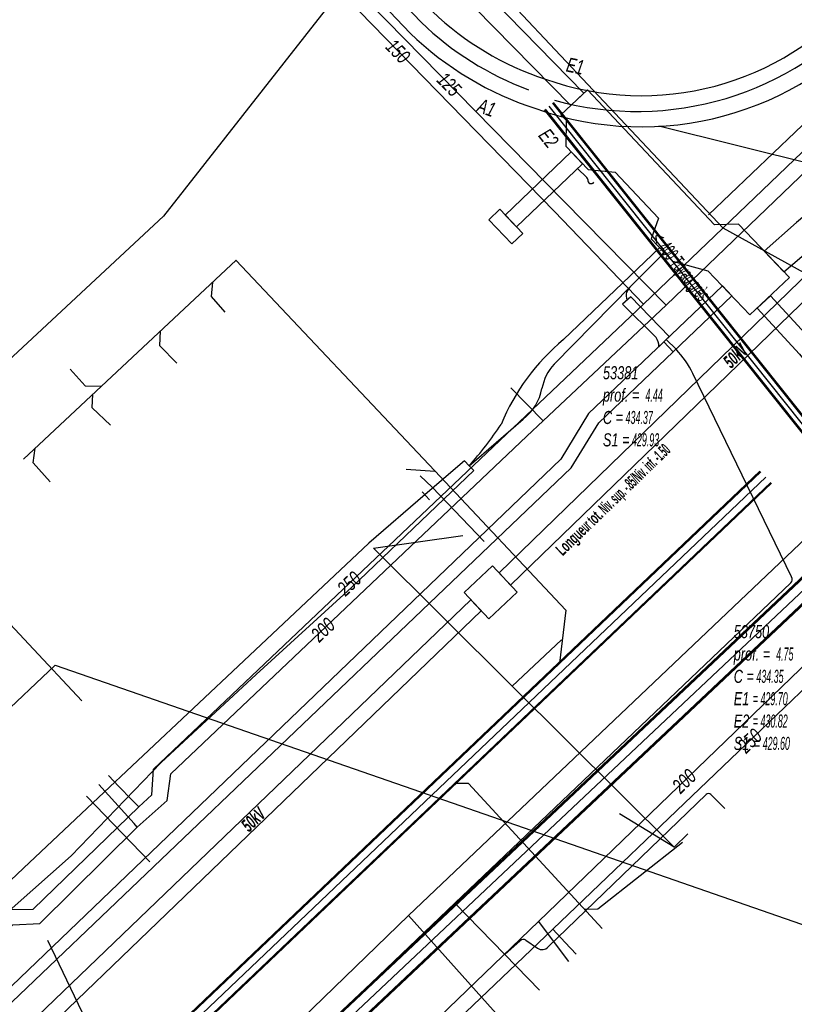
# Model space of a CAD drawing. Header units: metres. Extents: x 2695563 to 2696938, y 1260544 to 1262032.
# Tile 15 of 256: x 2695653 to 2695683, y 1260953 to 1260991. Entities that reach past the tile are written whole.
import ezdxf

# ---------------------------------------------------------------- set-up
doc = ezdxf.new("R2010")
doc.units = ezdxf.units.M
doc.header["$LTSCALE"] = 100
doc.linetypes.add('AUSGEZOGEN', pattern=[0])
for name, color, linetype in [('Eau portable_Cadastre des conduites_Conduite', 171, 'AUSGEZOGEN'), ('Eau potable_Cadastre des conduites_Conduite_Texte', 171, 'AUSGEZOGEN'), ('EU_Cadastre des conduites', 24, 'AUSGEZOGEN'), ('EU_Cadastre des conduites – Texte', 7, 'AUSGEZOGEN'), ('EU_Cadastre des conduites_Axe de tracé', 24, 'AUSGEZOGEN'), ('EU_Cadastre des conduites_Regard normalisé – Texte', 24, 'AUSGEZOGEN'), ('EU_Cadastre des conduites_Texte entrée-sortie', 24, 'AUSGEZOGEN'), ('Gaz_Cadastre des conduites_Conduite', 32, 'AUSGEZOGEN'), ('Gaz_Cadastre des conduites_Conduite_Texte', 32, 'AUSGEZOGEN'), ('Réseau électrique_Cadastre des conduite_Bord du tracé', 1, 'AUSGEZOGEN'), ('Réseau électrique_Cadastre des conduite_Tronçon de tracé', 1, 'AUSGEZOGEN'), ('Réseau électrique_Cadastre des conduite_Tronçon de tracé_Texte', 1, 'AUSGEZOGEN'), ('Réseau électrique_Cadastre des conduites_Ouvrage_Surface-Ligne-Point', 1, 'AUSGEZOGEN'), ('Réseau électrique_Point altimétrique_Texte', 7, 'AUSGEZOGEN'), ('TV_Cadastre des conduites_CONDUITE', 92, 'AUSGEZOGEN'), ('Télécommunications_SW_Cadastre des conduites_Bord du tracé', 94, 'AUSGEZOGEN')]:
    doc.layers.add(name, color=color, linetype=linetype)
doc.styles.add('ARIAL', font='arial.ttf')
doc.styles.add('ARIALNARROW', font='ARIALN.TTF')
pattern_1 = [(0, (2703955, 1269100), (4050, 4050), [4050, -4050]), (90, (2703955, 1269100), (-4050, 4050), [4050, -4050])]
pattern_2 = [(0, (2708005, 1273150), (6075, 6075), [6075, -6075]), (90, (2708005, 1273150), (-6075, 6075), [6075, -6075])]

# ---------------------------------------------------------------- blocks, each defined once
blk = doc.blocks.new('COMPLEXOBJECT_1484')
at = {"layer": 'EU_Cadastre des conduites_Axe de tracé', "color": 24, "linetype": 'AUSGEZOGEN', "transparency": 33554687}
blk.add_line((5605.917, 11055.759), (5667.41, 10990.785), dxfattribs=at)
blk.add_arc((5676.152, 10999.84), 12.586, 226.0084, 252.1744, dxfattribs=at)
blk = doc.blocks.new('COMPLEXOBJECT_1485')
at = {"layer": 'EU_Cadastre des conduites_Axe de tracé', "color": 24, "linetype": 'AUSGEZOGEN', "transparency": 33554687}
blk.add_arc((5676.171, 10999.871), 11.422, 226.2715, 251.9635, dxfattribs=at)
blk = doc.blocks.new('COMPLEXOBJECT_1486')
at = {"layer": 'EU_Cadastre des conduites_Axe de tracé', "color": 24, "linetype": 'AUSGEZOGEN', "transparency": 33554687}
blk.add_arc((5676.339, 10999.408), 11.039, 250.3905, 319.4564, dxfattribs=at)
blk = doc.blocks.new('COMPLEXOBJECT_1487')
at = {"layer": 'EU_Cadastre des conduites_Axe de tracé', "color": 24, "linetype": 'AUSGEZOGEN', "transparency": 33554687}
blk.add_arc((5676.342, 10999.401), 12.231, 250.6966, 319.4388, dxfattribs=at)
blk = doc.blocks.new('COMPLEXOBJECT_1546')
at = {"layer": 'EU_Cadastre des conduites', "color": 24, "linetype": 'AUSGEZOGEN', "transparency": 33554687}
blk.add_line((5716.755, 11022.188), (5685.181, 10991.84), dxfattribs=at)
blk.add_arc((5676.169, 10999.763), 12, 254.6386, 318.6796, dxfattribs=at)
blk = doc.blocks.new('COMPLEXOBJECT_1551')
at = {"layer": 'EU_Cadastre des conduites', "color": 24, "linetype": 'AUSGEZOGEN', "transparency": 33554687}
blk.add_line((5667.842, 10991.201), (5606.031, 11056.518), dxfattribs=at)
blk.add_arc((5676.153, 10999.845), 11.992, 226.1243, 249.6488, dxfattribs=at)
blk = doc.blocks.new('COMPLEXOBJECT_1618')
at = {"layer": 'Réseau électrique_Cadastre des conduite_Bord du tracé', "color": 1, "linetype": 'AUSGEZOGEN', "transparency": 33554687}
for points in [[(5710.96, 11003.519), (5712.247, 11004.641), (5711.631, 11005.324), (5710.368, 11004.223)], [(5708.152, 11002.842), (5706.226, 11002.349), (5704.121, 11001.973)], [(5704.291, 11001.069), (5706.422, 11001.449), (5708.441, 11001.967)], [(5701.534, 11001.174), (5699.274, 10999.593), (5693.884, 10994.456), (5689.164, 10989.827), (5685.174, 10985.863), (5682.322, 10983.483), (5681.082, 10982.374)], [(5681.082, 10982.374), (5681.843, 10981.578), (5685.916, 10985.049), (5689.936, 10989.045), (5694.648, 10993.664), (5700.034, 10998.795), (5701.998, 11000.372)]]:
    blk.add_lwpolyline(points, dxfattribs=at)
for centre, radius, start, end in [((5707.042, 11007.091), 4.392, 284.6372, 319.2247), ((5707.21, 11006.786), 4.974, 284.3345, 318.9414), ((5704.673, 10995.599), 6.398, 94.947, 119.3798), ((5704.756, 10995.42), 5.668, 94.7029, 119.1124)]:
    blk.add_arc(centre, radius, start, end, dxfattribs=at)
blk = doc.blocks.new('COMPLEXOBJECT_1772')
at = {"layer": 'Réseau électrique_Cadastre des conduite_Bord du tracé', "color": 1, "linetype": 'AUSGEZOGEN', "transparency": 33554687}
for points in [[(5675.929, 10980.616), (5675.617, 10980.321), (5676.905, 10979.046)], [(5677.011, 10978.686), (5677.415, 10979.082), (5675.929, 10980.616)]]:
    blk.add_lwpolyline(points, dxfattribs=at)
blk.add_arc((5676.466, 10978.721), 0.546, 356.3161, 36.4974, dxfattribs=at)
blk = doc.blocks.new('COMPLEXOBJECT_2305')
at = {"layer": 'Réseau électrique_Cadastre des conduite_Tronçon de tracé', "color": 1, "linetype": 'AUSGEZOGEN', "transparency": 33554687}
blk.add_line((5672.745, 10955.529), (5678.841, 10961.408), dxfattribs=at)
for centre, radius, start, end in [((5678.934, 10961.313), 0.133, 48.7288, 134.4359), ((5672.51, 10955.752), 0.324, 235.5646, 316.4534)]:
    blk.add_arc(centre, radius, start, end, dxfattribs=at)
blk = doc.blocks.new('COMPLEXOBJECT_2306')
at = {"layer": 'Réseau électrique_Cadastre des conduite_Tronçon de tracé', "color": 1, "linetype": 'AUSGEZOGEN', "transparency": 33554687}
blk.add_line((5671.069, 10955.24), (5671.659, 10955.77), dxfattribs=at)
blk.add_arc((5671.784, 10955.632), 0.186, 58.8668, 131.9894, dxfattribs=at)
blk = doc.blocks.new('COMPLEXOBJECT_2307')
at = {"layer": 'Réseau électrique_Cadastre des conduite_Tronçon de tracé', "color": 1, "linetype": 'AUSGEZOGEN', "transparency": 33554687}
blk.add_line((5674.237, 10985.218), (5673.869, 10985.557), dxfattribs=at)
for centre, radius, start, end in [((5674.18, 10985.149), 0.0897, 349.1913, 50.4536), ((5674.401, 10985.11), 0.134, 170.6939, 322.2739)]:
    blk.add_arc(centre, radius, start, end, dxfattribs=at)
blk = doc.blocks.new('COMPLEXOBJECT_2341')
at = {"layer": 'Réseau électrique_Cadastre des conduite_Tronçon de tracé', "color": 1, "linetype": 'AUSGEZOGEN', "transparency": 33554687}
for p, q in [((5677.678, 10978.586), (5677.298, 10978.964)), ((5682.139, 10969.803), (5678.326, 10977.65))]:
    blk.add_line(p, q, dxfattribs=at)
blk.add_arc((5675.128, 10976.128), 3.541, 25.4461, 43.9442, dxfattribs=at)
blk = doc.blocks.new('COMPLEXOBJECT_2366')
at = {"layer": 'Réseau électrique_Cadastre des conduite_Tronçon de tracé', "color": 1, "linetype": 'AUSGEZOGEN', "transparency": 33554687}
blk.add_line((5669.137, 10957.218), (5682.106, 10969.575), dxfattribs=at)
blk.add_arc((5681.968, 10969.711), 0.194, 315.2731, 28.2557, dxfattribs=at)
blk = doc.blocks.new('COMPLEXOBJECT_2512')
at = {"layer": 'Réseau électrique_Cadastre des conduite_Tronçon de tracé', "color": 1, "linetype": 'AUSGEZOGEN', "transparency": 33554687}
blk.add_line((5669.687, 10974.09), (5671.771, 10975.891), dxfattribs=at)
for centre, radius, start, end in [((5674.32, 10976.744), 1.847, 136.7428, 169.6867), ((5670.616, 10977.423), 1.919, 307.0032, 349.5445)]:
    blk.add_arc(centre, radius, start, end, dxfattribs=at)
blk = doc.blocks.new('COMPLEXOBJECT_2513')
at = {"layer": 'Réseau électrique_Cadastre des conduite_Tronçon de tracé', "color": 1, "linetype": 'AUSGEZOGEN', "transparency": 33554687}
blk.add_line((5673.333, 10978.959), (5677.045, 10982.506), dxfattribs=at)
for centre, radius, start, end in [((5678.777, 10972.428), 8.502, 129.8161, 157.4487), ((5659.714, 10983.09), 13.433, 317.935, 326.5685)]:
    blk.add_arc(centre, radius, start, end, dxfattribs=at)

msp = doc.modelspace()

# ---------------------------------------------------------------- hatches: boundary and pattern name
at = {"layer": 'Réseau électrique_Cadastre des conduite_Bord du tracé', "lineweight": 18, "transparency": 33554687}
h = msp.add_hatch(dxfattribs=at)
h.set_pattern_fill('MUSTER', color=1, scale=6075, style=0, pattern_type=2)
h.set_pattern_definition(pattern_2)
h.paths.add_polyline_path([(2695657.673, 1261006.275), (2695645.883, 1261018.544), (2695645.359, 1261018.036), (2695657.062, 1261005.954), (2695662.366, 1261000.239), (2695668.657, 1260993.842), (2695674.582, 1260987.802), (2695675.091, 1260988.282), (2695669.239, 1260994.269), (2695662.885, 1261000.709)], flags=0)
h = msp.add_hatch(dxfattribs=at)
h.set_pattern_fill('MUSTER', color=1, scale=6075, style=0, pattern_type=2)
h.set_pattern_definition(pattern_2)
h.paths.add_polyline_path([(2695682.052, 1260982.184), (2695682.813, 1260981.388), (2695686.886, 1260984.859), (2695690.906, 1260988.855), (2695695.618, 1260993.474), (2695701.004, 1260998.605), (2695702.968, 1261000.182), (2695703.036, 1261000.219), (2695703.105, 1261000.256), (2695703.174, 1261000.291), (2695703.244, 1261000.326), (2695703.315, 1261000.36), (2695703.385, 1261000.392), (2695703.456, 1261000.424), (2695703.528, 1261000.455), (2695703.6, 1261000.484), (2695703.672, 1261000.513), (2695703.745, 1261000.541), (2695703.818, 1261000.568), (2695703.892, 1261000.593), (2695703.966, 1261000.618), (2695704.04, 1261000.642), (2695704.115, 1261000.664), (2695704.189, 1261000.686), (2695704.265, 1261000.706), (2695704.34, 1261000.726), (2695704.416, 1261000.745), (2695704.491, 1261000.762), (2695704.568, 1261000.779), (2695704.644, 1261000.794), (2695704.721, 1261000.808), (2695704.797, 1261000.822), (2695704.874, 1261000.834), (2695704.951, 1261000.845), (2695705.029, 1261000.855), (2695705.106, 1261000.864), (2695705.183, 1261000.872), (2695705.261, 1261000.879), (2695707.392, 1261001.259), (2695709.411, 1261001.777), (2695709.505, 1261001.802), (2695709.598, 1261001.829), (2695709.69, 1261001.857), (2695709.782, 1261001.888), (2695709.874, 1261001.92), (2695709.965, 1261001.954), (2695710.055, 1261001.989), (2695710.144, 1261002.027), (2695710.233, 1261002.066), (2695710.321, 1261002.107), (2695710.408, 1261002.149), (2695710.494, 1261002.193), (2695710.579, 1261002.239), (2695710.664, 1261002.287), (2695710.747, 1261002.336), (2695710.83, 1261002.387), (2695710.911, 1261002.439), (2695710.992, 1261002.493), (2695711.071, 1261002.549), (2695711.149, 1261002.606), (2695711.227, 1261002.665), (2695711.303, 1261002.725), (2695711.377, 1261002.786), (2695711.451, 1261002.849), (2695711.523, 1261002.914), (2695711.594, 1261002.98), (2695711.664, 1261003.047), (2695711.733, 1261003.115), (2695711.8, 1261003.185), (2695711.866, 1261003.257), (2695711.93, 1261003.329), (2695713.217, 1261004.451), (2695712.601, 1261005.134), (2695711.338, 1261004.033), (2695711.282, 1261003.969), (2695711.224, 1261003.906), (2695711.165, 1261003.844), (2695711.105, 1261003.783), (2695711.043, 1261003.723), (2695710.981, 1261003.665), (2695710.917, 1261003.608), (2695710.853, 1261003.552), (2695710.787, 1261003.497), (2695710.72, 1261003.444), (2695710.652, 1261003.392), (2695710.583, 1261003.341), (2695710.514, 1261003.291), (2695710.443, 1261003.243), (2695710.371, 1261003.197), (2695710.299, 1261003.152), (2695710.225, 1261003.108), (2695710.151, 1261003.065), (2695710.076, 1261003.024), (2695710, 1261002.985), (2695709.923, 1261002.947), (2695709.846, 1261002.911), (2695709.768, 1261002.876), (2695709.689, 1261002.842), (2695709.61, 1261002.81), (2695709.53, 1261002.78), (2695709.449, 1261002.751), (2695709.368, 1261002.724), (2695709.287, 1261002.698), (2695709.205, 1261002.674), (2695709.122, 1261002.652), (2695707.196, 1261002.159), (2695705.091, 1261001.783), (2695705.003, 1261001.775), (2695704.916, 1261001.765), (2695704.829, 1261001.755), (2695704.741, 1261001.743), (2695704.654, 1261001.73), (2695704.567, 1261001.716), (2695704.481, 1261001.7), (2695704.394, 1261001.684), (2695704.308, 1261001.666), (2695704.222, 1261001.647), (2695704.137, 1261001.627), (2695704.051, 1261001.606), (2695703.966, 1261001.583), (2695703.881, 1261001.56), (2695703.797, 1261001.535), (2695703.713, 1261001.509), (2695703.629, 1261001.482), (2695703.546, 1261001.453), (2695703.463, 1261001.424), (2695703.38, 1261001.393), (2695703.298, 1261001.362), (2695703.216, 1261001.329), (2695703.135, 1261001.295), (2695703.055, 1261001.26), (2695702.974, 1261001.224), (2695702.895, 1261001.187), (2695702.815, 1261001.148), (2695702.737, 1261001.109), (2695702.659, 1261001.068), (2695702.581, 1261001.027), (2695702.504, 1261000.984), (2695700.244, 1260999.403), (2695694.854, 1260994.266), (2695690.134, 1260989.637), (2695686.144, 1260985.673), (2695683.292, 1260983.293)], flags=0)
h = msp.add_hatch(dxfattribs=at)
h.set_pattern_fill('MUSTER', color=1, scale=6075, style=0, pattern_type=2)
h.set_pattern_definition(pattern_2)
h.paths.add_polyline_path([(2695688.568, 1260986.011), (2695671.816, 1260969.772), (2695672.261, 1260969.294), (2695689.039, 1260985.521)], flags=0)
h = msp.add_hatch(dxfattribs=at)
h.set_pattern_fill('MUSTER', color=1, scale=6075, style=0, pattern_type=2)
h.set_pattern_definition(pattern_2)
h.paths.add_polyline_path([(2695675.037, 1260985.555), (2695674.604, 1260986.008), (2695672.055, 1260983.575), (2695672.488, 1260983.122)], flags=0)
h = msp.add_hatch(dxfattribs=at)
h.set_pattern_fill('MUSTER', color=1, scale=6075, style=0, pattern_type=2)
h.set_pattern_definition(pattern_2)
h.paths.add_polyline_path([(2695678.173, 1260978.678), (2695678.54, 1260978.293), (2695680.8, 1260980.453), (2695680.445, 1260980.838)], flags=0)
h = msp.add_hatch(dxfattribs=at)
h.set_pattern_fill('MUSTER', color=1, scale=6075, style=0, pattern_type=2)
h.set_pattern_definition(pattern_2)
h.paths.add_polyline_path([(2695676.899, 1260980.426), (2695676.587, 1260980.131), (2695677.875, 1260978.856), (2695677.882, 1260978.846), (2695677.889, 1260978.836), (2695677.896, 1260978.825), (2695677.903, 1260978.815), (2695677.909, 1260978.804), (2695677.915, 1260978.794), (2695677.921, 1260978.783), (2695677.926, 1260978.772), (2695677.932, 1260978.76), (2695677.937, 1260978.749), (2695677.941, 1260978.738), (2695677.946, 1260978.726), (2695677.95, 1260978.715), (2695677.954, 1260978.703), (2695677.958, 1260978.691), (2695677.962, 1260978.679), (2695677.965, 1260978.668), (2695677.968, 1260978.656), (2695677.97, 1260978.643), (2695677.973, 1260978.631), (2695677.975, 1260978.619), (2695677.977, 1260978.607), (2695677.978, 1260978.595), (2695677.98, 1260978.582), (2695677.981, 1260978.57), (2695677.981, 1260978.558), (2695677.982, 1260978.545), (2695677.982, 1260978.533), (2695677.982, 1260978.521), (2695677.982, 1260978.508), (2695677.981, 1260978.496), (2695678.385, 1260978.892)], flags=0)
h = msp.add_hatch(dxfattribs=at)
h.set_pattern_fill('MUSTER', color=1, scale=6075, style=0, pattern_type=2)
h.set_pattern_definition(pattern_2)
h.paths.add_polyline_path([(2695689.169, 1260971.988), (2695685.896, 1260976.283), (2695683.936, 1260978.674), (2695682.288, 1260980.462), (2695681.778, 1260979.982), (2695683.408, 1260978.214), (2695685.346, 1260975.849), (2695688.613, 1260971.564)], flags=0)
h = msp.add_hatch(dxfattribs=at)
h.set_pattern_fill('MUSTER', color=1, scale=6075, style=0, pattern_type=2)
h.set_pattern_definition(pattern_2)
h.paths.add_polyline_path([(2695627.017, 1260928.916), (2695627.458, 1260928.685), (2695652.723, 1260952.938), (2695674.605, 1260973.827), (2695675.674, 1260975.554), (2695678.54, 1260978.293), (2695678.173, 1260978.678), (2695675.274, 1260975.921), (2695674.204, 1260974.153), (2695652.367, 1260953.24)], flags=0)
h = msp.add_hatch(dxfattribs=at)
h.set_pattern_fill('MUSTER', color=1, scale=6075, style=0, pattern_type=2)
h.set_pattern_definition(pattern_2)
h.paths.add_polyline_path([(2695649.734, 1260954.52), (2695649.886, 1260954.311), (2695651.532, 1260955.526), (2695655.298, 1260958.857), (2695658.777, 1260962.457), (2695662.442, 1260965.85), (2695666.125, 1260969.209), (2695669.408, 1260972.348), (2695670.849, 1260973.726), (2695670.657, 1260973.9), (2695670.484, 1260974.095), (2695668.966, 1260972.789), (2695666.788, 1260970.912), (2695661.971, 1260966.38), (2695656.138, 1260960.896), (2695653.457, 1260958.376), (2695650.693, 1260955.773), (2695649.584, 1260954.735)], flags=0)
h = msp.add_hatch(dxfattribs=at)
h.set_pattern_fill('MUSTER', color=1, scale=6075, style=0, pattern_type=2)
h.set_pattern_definition(pattern_2)
h.paths.add_polyline_path([(2695628.45, 1260928.167), (2695629.028, 1260927.865), (2695641.632, 1260939.944), (2695671.129, 1260968.308), (2695670.733, 1260968.733), (2695641.204, 1260940.39)], flags=0)
at = {"layer": 'Réseau électrique_Cadastre des conduites_Ouvrage_Surface-Ligne-Point', "lineweight": 18, "transparency": 33554687}
h = msp.add_hatch(dxfattribs=at)
h.set_pattern_fill('MUSTER', color=1, scale=4050, style=0, pattern_type=2)
h.set_pattern_definition(pattern_1)
h.paths.add_polyline_path([(2695675.224, 1260988.407), (2695674.205, 1260987.447), (2695674.404, 1260987.236), (2695674.391, 1260986.232), (2695675.253, 1260985.328), (2695676.295, 1260985.23), (2695677.969, 1260983.455), (2695677.693, 1260982.652), (2695678.51, 1260981.802), (2695679.881, 1260981.429), (2695681.499, 1260979.72), (2695683.031, 1260981.161), (2695681.057, 1260983.224), (2695680.136, 1260983.198)], flags=0)
h = msp.add_hatch(dxfattribs=at)
h.set_pattern_fill('MUSTER', color=1, scale=2025, style=0, pattern_type=2)
h.set_pattern_definition([(0, (2699905, 1265050), (2025, 2025), [2025, -2025]), (90, (2699905, 1265050), (-2025, 2025), [2025, -2025])])
h.paths.add_polyline_path([(2695671.842, 1260983.799), (2695671.419, 1260983.396), (2695672.312, 1260982.461), (2695672.734, 1260982.864)], flags=0)
h = msp.add_hatch(dxfattribs=at)
h.set_pattern_fill('MUSTER', color=1, scale=4050, style=0, pattern_type=2)
h.set_pattern_definition(pattern_1)
h.paths.add_polyline_path([(2695672.514, 1260969.021), (2695671.56, 1260970.046), (2695670.47, 1260969.016), (2695671.416, 1260967.999)], flags=0)

# ---------------------------------------------------------------- linework, layer by layer
at = {"layer": 'Eau portable_Cadastre des conduites_Conduite', "color": 7, "linetype": 'AUSGEZOGEN', "transparency": 33554687}
msp.add_line((2695673.521, 1260975.64), (2695672.272, 1260976.907), dxfattribs=at)
for points in [[(2695628.994, 1261030.744), (2695649.779, 1261009.116), (2695664.751, 1260993.865), (2695674.323, 1260984.106)], [(2695678.269, 1260980.104), (2695678.933, 1260980.741), (2695700.689, 1261001.63), (2695715.659, 1261016.231), (2695716.156, 1261016.694), (2695716.431, 1261016.95), (2695721.07, 1261021.382), (2695721.329, 1261021.629), (2695721.908, 1261022.182)], [(2695678.269, 1260980.104), (2695676.71, 1260981.685), (2695674.323, 1260984.106)], [(2695625.41, 1260929.756), (2695638.972, 1260942.742), (2695653.05, 1260956.196), (2695654.097, 1260956.244), (2695657.854, 1260959.961), (2695659.009, 1260960.991), (2695659.149, 1260962.013), (2695672.89, 1260975.041), (2695673.521, 1260975.64), (2695678.269, 1260980.104)], [(2695686.35, 1260968.861), (2695685.738, 1260968.271), (2695685.241, 1260967.793), (2695673.334, 1260956.324), (2695667.789, 1260950.986), (2695663.915, 1260947.274), (2695658.242, 1260941.742), (2695654.38, 1260937.91), (2695647.348, 1260931.174), (2695638.599, 1260922.864)], [(2695657.854, 1260959.961), (2695657.728, 1260960.1), (2695656.373, 1260961.601)], [(2695673.334, 1260956.324), (2695673.447, 1260956.175), (2695674.502, 1260954.783)]]:
    msp.add_lwpolyline(points, dxfattribs=at)
at = {"layer": 'EU_Cadastre des conduites', "linetype": 'AUSGEZOGEN', "transparency": 33554687}
for p, q in [((2695688.058, 1260970.108), (2695673.889, 1260987.886)), ((2695688.073, 1260970.121), (2695673.904, 1260987.899)), ((2695688.089, 1260970.133), (2695673.92, 1260987.911)), ((2695687.745, 1260969.859), (2695673.576, 1260987.637)), ((2695687.761, 1260969.871), (2695673.592, 1260987.649)), ((2695687.776, 1260969.884), (2695673.607, 1260987.662)), ((2695681.887, 1260973.696), (2695648.972, 1260942.383)), ((2695681.901, 1260973.681), (2695648.986, 1260942.368)), ((2695681.915, 1260973.667), (2695649, 1260942.354)), ((2695682.301, 1260973.261), (2695649.386, 1260941.948)), ((2695682.315, 1260973.247), (2695649.4, 1260941.934)), ((2695682.329, 1260973.232), (2695649.414, 1260941.919))]:
    msp.add_line(p, q, dxfattribs=at)
at = {"layer": 'EU_Cadastre des conduites', "color": 255, "transparency": 33554687}
for p, q in [((2695687.917, 1260969.996), (2695673.748, 1260987.774)), ((2695682.108, 1260973.464), (2695649.193, 1260942.151))]:
    msp.add_line(p, q, dxfattribs=at)
at = {"layer": 'EU_Cadastre des conduites', "color": 24, "linetype": 'AUSGEZOGEN', "transparency": 33554687}
for p, q in [((2695684.096, 1260985.484), (2695677.979, 1260986.999)), ((2695653.456, 1260974.154), (2695661.671, 1260981.829)), ((2695661.663, 1260981.829), (2695669.333, 1260973.701)), ((2695668.236, 1260973.771), (2695669.333, 1260973.7))]:
    msp.add_line(p, q, dxfattribs=at)
for points in [[(2695661.245, 1260979.824), (2695660.719, 1260980.429), (2695660.766, 1260980.983)], [(2695659.379, 1260977.857), (2695658.721, 1260978.527), (2695658.751, 1260979.106)], [(2695655.264, 1260977.625), (2695655.843, 1260976.991), (2695656.467, 1260976.97)], [(2695656.825, 1260975.465), (2695656.115, 1260976.133), (2695656.141, 1260976.665)], [(2695654.489, 1260973.277), (2695653.841, 1260974.016), (2695653.918, 1260974.586)], [(2695669.333, 1260973.701), (2695674.396, 1260968.334), (2695674.146, 1260966.288)], [(2695675.797, 1260956.056), (2695670.635, 1260961.649), (2695670.155, 1260961.65)], [(2695678.9, 1260959.367), (2695675.635, 1260956.793), (2695675.122, 1260956.788)], [(2695654.393, 1260955.603), (2695656.899, 1260950.363), (2695656.909, 1260949.885)]]:
    msp.add_lwpolyline(points, dxfattribs=at)
at = {"layer": 'Gaz_Cadastre des conduites_Conduite', "color": 32, "linetype": 'AUSGEZOGEN', "transparency": 33554687}
msp.add_line((2695677.389, 1260980.134), (2695673.953, 1260983.711), dxfattribs=at)
for points in [[(2695628.695, 1261030.305), (2695649.836, 1261008.439), (2695673.953, 1260983.711)], [(2695677.389, 1260980.134), (2695699.154, 1261000.988), (2695708.762, 1261010.339), (2695713.228, 1261014.619), (2695720.922, 1261022.03), (2695721.178, 1261022.277)], [(2695624.857, 1260930.044), (2695638.513, 1260943.153), (2695643.828, 1260948.178), (2695652.844, 1260956.789), (2695653.837, 1260956.792), (2695657.908, 1260960.742), (2695658.411, 1260961.203), (2695658.481, 1260962.195), (2695677.389, 1260980.134)], [(2695639.17, 1260922.565), (2695647.218, 1260930.227), (2695658.991, 1260941.628), (2695669.701, 1260952.031), (2695673.897, 1260956.026), (2695686.421, 1260968.012)], [(2695657.908, 1260960.742), (2695657.502, 1260961.156), (2695657.278, 1260961.385), (2695657.141, 1260961.531), (2695656.747, 1260961.953)], [(2695673.897, 1260956.026), (2695674.372, 1260955.512), (2695674.787, 1260955.063)]]:
    msp.add_lwpolyline(points, dxfattribs=at)
at = {"layer": 'Réseau électrique_Cadastre des conduite_Bord du tracé', "color": 1, "linetype": 'AUSGEZOGEN', "transparency": 33554687}
for points in [[(2695657.673, 1261006.275), (2695645.883, 1261018.544), (2695645.359, 1261018.036), (2695657.062, 1261005.954), (2695662.366, 1261000.239), (2695668.657, 1260993.842), (2695674.582, 1260987.802), (2695675.091, 1260988.282), (2695669.239, 1260994.269), (2695662.885, 1261000.709), (2695657.673, 1261006.275)], [(2695688.568, 1260986.011), (2695671.816, 1260969.772), (2695672.261, 1260969.294), (2695689.039, 1260985.521), (2695688.568, 1260986.011)], [(2695675.037, 1260985.555), (2695674.604, 1260986.008), (2695672.055, 1260983.575), (2695672.488, 1260983.122), (2695675.037, 1260985.555)], [(2695678.173, 1260978.678), (2695678.54, 1260978.293), (2695680.8, 1260980.453), (2695680.445, 1260980.838), (2695678.173, 1260978.678)], [(2695689.169, 1260971.988), (2695685.896, 1260976.283), (2695683.936, 1260978.674), (2695682.288, 1260980.462), (2695681.778, 1260979.982), (2695683.408, 1260978.214), (2695685.346, 1260975.849), (2695688.613, 1260971.564), (2695689.169, 1260971.988)], [(2695649.734, 1260954.52), (2695649.886, 1260954.311), (2695651.532, 1260955.526), (2695655.298, 1260958.857), (2695658.777, 1260962.457), (2695662.442, 1260965.85), (2695666.125, 1260969.209), (2695669.408, 1260972.348), (2695670.849, 1260973.726), (2695670.657, 1260973.9), (2695670.484, 1260974.095), (2695668.966, 1260972.789), (2695666.788, 1260970.912), (2695661.971, 1260966.38), (2695656.138, 1260960.896), (2695653.457, 1260958.376), (2695650.693, 1260955.773), (2695649.584, 1260954.735), (2695649.734, 1260954.52)]]:
    msp.add_lwpolyline(points, close=True, dxfattribs=at)
for points in [[(2695678.173, 1260978.678), (2695675.274, 1260975.921), (2695674.204, 1260974.153), (2695652.367, 1260953.24), (2695627.017, 1260928.916)], [(2695627.458, 1260928.685), (2695652.723, 1260952.938), (2695674.605, 1260973.827), (2695675.674, 1260975.554), (2695678.54, 1260978.293), (2695678.173, 1260978.678)], [(2695641.632, 1260939.944), (2695671.129, 1260968.308), (2695670.733, 1260968.733), (2695641.204, 1260940.39), (2695628.45, 1260928.167)]]:
    msp.add_lwpolyline(points, dxfattribs=at)
at = {"layer": 'Réseau électrique_Cadastre des conduite_Tronçon de tracé', "color": 1, "linetype": 'AUSGEZOGEN', "transparency": 33554687}
for p, q in [((2695679.902, 1260983.579), (2695692.236, 1260995.379)), ((2695676.921, 1260980.84), (2695678.196, 1260982.128)), ((2695673.945, 1260977.82), (2695676.921, 1260980.84)), ((2695669.13, 1260972.588), (2695668.853, 1260972.899)), ((2695666.973, 1260970.727), (2695670.415, 1260971.216)), ((2695672.32, 1260965.395), (2695666.973, 1260970.727)), ((2695672.32, 1260965.395), (2695674.226, 1260967.192)), ((2695648.335, 1260960.215), (2695654.689, 1260966.215)), ((2695654.689, 1260966.215), (2695668.782, 1260961.329)), ((2695678.573, 1260959.195), (2695672.32, 1260965.395)), ((2695658.335, 1260958.627), (2695655.899, 1260961.155)), ((2695679.992, 1260961.223), (2695680.528, 1260960.678)), ((2695678.573, 1260959.195), (2695676.46, 1260960.477)), ((2695678.573, 1260959.195), (2695679.099, 1260959.707)), ((2695657.529, 1260945.029), (2695670.107, 1260957.028)), ((2695672.039, 1260955.05), (2695670.107, 1260957.028)), ((2695672.85, 1260955.601), (2695673.297, 1260955.295)), ((2695673.378, 1260953.679), (2695672.039, 1260955.05))]:
    msp.add_line(p, q, dxfattribs=at)
msp.add_lwpolyline([(2695671.236, 1260970.975), (2695669.241, 1260973.076), (2695668.769, 1260973.514)], dxfattribs=at)
msp.add_arc((2695677.154, 1260980.48), 0.429, 122.928, 204.9016, dxfattribs=at)
at = {"layer": 'Réseau électrique_Cadastre des conduites_Ouvrage_Surface-Ligne-Point', "color": 1, "linetype": 'AUSGEZOGEN', "transparency": 33554687}
msp.add_line((2695668.782, 1260961.329), (2695684.377, 1260955.914), dxfattribs=at)
for points in [[(2695675.224, 1260988.407), (2695674.205, 1260987.447), (2695674.404, 1260987.236), (2695674.391, 1260986.232), (2695675.253, 1260985.328), (2695676.295, 1260985.23), (2695677.969, 1260983.455), (2695677.693, 1260982.652), (2695678.51, 1260981.802), (2695679.881, 1260981.429), (2695681.499, 1260979.72), (2695683.031, 1260981.161), (2695681.057, 1260983.224), (2695680.136, 1260983.198), (2695675.224, 1260988.407)], [(2695671.842, 1260983.799), (2695671.419, 1260983.396), (2695672.312, 1260982.461), (2695672.734, 1260982.864), (2695671.842, 1260983.799)], [(2695672.514, 1260969.021), (2695671.56, 1260970.046), (2695670.47, 1260969.016), (2695671.416, 1260967.999), (2695672.514, 1260969.021)]]:
    msp.add_lwpolyline(points, close=True, dxfattribs=at)
at = {"layer": 'TV_Cadastre des conduites_CONDUITE', "color": 92, "linetype": 'AUSGEZOGEN', "transparency": 33554687}
msp.add_lwpolyline([(2695686.452, 1261010.654), (2695683.636, 1261010.552), (2695668.95, 1260996.392), (2695658.863, 1260983.53), (2695641.422, 1260967.307)], dxfattribs=at)
at = {"layer": 'Télécommunications_SW_Cadastre des conduites_Bord du tracé', "linetype": 'AUSGEZOGEN', "transparency": 33554687}
for p, q in [((2695656.035, 1260943.731), (2695687.825, 1260973.673)), ((2695656.052, 1260943.712), (2695687.843, 1260973.654)), ((2695656.07, 1260943.694), (2695687.86, 1260973.636)), ((2695656.552, 1260943.188), (2695688.332, 1260973.12)), ((2695656.57, 1260943.17), (2695688.349, 1260973.102)), ((2695656.587, 1260943.151), (2695688.367, 1260973.083))]:
    msp.add_line(p, q, dxfattribs=at)
at = {"layer": 'Télécommunications_SW_Cadastre des conduites_Bord du tracé', "color": 255, "transparency": 33554687}
msp.add_line((2695656.311, 1260943.441), (2695688.096, 1260973.378), dxfattribs=at)
at = {"layer": 'Télécommunications_SW_Cadastre des conduites_Bord du tracé', "color": 94, "linetype": 'AUSGEZOGEN', "transparency": 33554687}
for points in [[(2695691.517, 1260976.972), (2695688.47, 1260978.653), (2695680.468, 1260983.069), (2695666.049, 1260998.389)], [(2695655.716, 1260964.835), (2695653.665, 1260967.025), (2695650.931, 1260969.944), (2695648.339, 1260972.714), (2695645.123, 1260969.816), (2695631.601, 1260983.518)], [(2695691.33, 1260975.851), (2695689.077, 1260974.524), (2695688.47, 1260974.526), (2695687.262, 1260974.529), (2695668.325, 1260956.547)], [(2695635.199, 1260924.64), (2695655.608, 1260944.244), (2695668.325, 1260956.547)], [(2695668.325, 1260956.547), (2695671.368, 1260953.146), (2695672.035, 1260952.401), (2695672.878, 1260947.472), (2695673.849, 1260941.793)]]:
    msp.add_lwpolyline(points, dxfattribs=at)

# ---------------------------------------------------------------- block references
at = {"layer": 'EU_Cadastre des conduites', "color": 24, "linetype": 'AUSGEZOGEN', "lineweight": -3, "transparency": 33554687}
for name in ['COMPLEXOBJECT_1551', 'COMPLEXOBJECT_1546']:
    msp.add_blockref(name, (2690000.97, 1249999.81), dxfattribs=at)
at = {"layer": 'EU_Cadastre des conduites_Axe de tracé', "color": 24, "linetype": 'AUSGEZOGEN', "lineweight": -3, "transparency": 33554687}
for name in ['COMPLEXOBJECT_1485', 'COMPLEXOBJECT_1484', 'COMPLEXOBJECT_1486', 'COMPLEXOBJECT_1487']:
    msp.add_blockref(name, (2690000.97, 1249999.81), dxfattribs=at)
at = {"layer": 'Réseau électrique_Cadastre des conduite_Bord du tracé', "color": 1, "linetype": 'AUSGEZOGEN', "lineweight": -3, "transparency": 33554687}
for name in ['COMPLEXOBJECT_1618', 'COMPLEXOBJECT_1772']:
    msp.add_blockref(name, (2690000.97, 1249999.81), dxfattribs=at)
at = {"layer": 'Réseau électrique_Cadastre des conduite_Tronçon de tracé', "color": 1, "linetype": 'AUSGEZOGEN', "lineweight": -3, "transparency": 33554687}
for name in ['COMPLEXOBJECT_2307', 'COMPLEXOBJECT_2513', 'COMPLEXOBJECT_2341', 'COMPLEXOBJECT_2512', 'COMPLEXOBJECT_2366', 'COMPLEXOBJECT_2305', 'COMPLEXOBJECT_2306']:
    msp.add_blockref(name, (2690000.97, 1249999.81), dxfattribs=at)

# ---------------------------------------------------------------- texts
at = {"layer": 'Eau potable_Cadastre des conduites_Conduite_Texte', "color": 7, "transparency": 33554687, "char_height": 0.55426, "attachment_point": 5, "style": 'ARIAL'}
for s, insert, width, rotation in [('\\A1;{\\fArial|i1|b0;\\H0.554263;\\W0.700000;\\C7;125}\\P', (2695669.889, 1260988.619), 1.10014, 314.4465), ('\\A1;{\\fArial|i1|b0;\\H0.554263;\\W0.700000;\\C7;200}\\P', (2695665.021, 1260967.573), 1.10633, 43.4754), ('\\A1;{\\fArial|i1|b0;\\H0.554263;\\W0.700000;\\C7;200}\\P', (2695678.962, 1260961.737), 1.10633, 43.9263)]:
    msp.add_mtext(s, dxfattribs=dict(at, insert=insert, width=width, rotation=rotation))
at = {"layer": 'EU_Cadastre des conduites – Texte', "color": 24, "transparency": 33554687, "insert": (2695678.761, 1260981.55), "char_height": 0.55705, "width": 6, "attachment_point": 5, "rotation": 308.1699, "style": 'ARIAL'}
msp.add_mtext('\\A1;{\\fArial|b0|i1|c0|p34;\\W0.7;< \\W0.49;400 Tuyau grès}', dxfattribs=at)
at = {"layer": 'EU_Cadastre des conduites_Regard normalisé – Texte', "color": 24, "transparency": 33554687, "char_height": 0.50641, "attachment_point": 1, "line_spacing_factor": 1.024096, "style": 'ARIAL'}
for s, insert, width in [('\\A1;{\\fArial|b0|i1|c0|p34;\\W0.69709;53381}\\P{\\fArial|b0|i1|c0|p34;\\H0.99721x;\\W0.69709;prof. = \\W0.48796; 4.44}\\P{\\fArial|b0|i1|c0|p34;\\H0.99721x;\\W0.69709;C =\\W0.48796; 434.37}\\P{\\fArial|b0|i1|c0|p34;\\H0.99721x;\\W0.69709;S1 =\\W0.48796; 429.93}', (2695675.825, 1260977.745), 2.8452), ('\\A1;{\\fArial|b0|i1|c0|p34;\\W0.69564;53750}\\P{\\fArial|b0|i1|c0|p34;\\H0.99721x;\\W0.69564;prof. = \\W0.48695; 4.75}\\P{\\fArial|b0|i1|c0|p34;\\H0.99721x;\\W0.69564;C =\\W0.48695; 434.35}\\P{\\fArial|b0|i1|c0|p34;\\H0.99721x;\\W0.69564;E1 \\W0.48695;= 429.70}\\P{\\fArial|b0|i1|c0|p34;\\H0.99721x;\\W0.69564;E2 \\W0.48695;= 430.82}\\P{\\fArial|b0|i1|c0|p34;\\H0.99721x;\\W0.69564;S1 =\\W0.48695; 429.60}', (2695680.875, 1260967.758), 2.8427)]:
    msp.add_mtext(s, dxfattribs=dict(at, insert=insert, width=width))
at = {"layer": 'EU_Cadastre des conduites_Texte entrée-sortie', "color": 24, "transparency": 33554687, "char_height": 0.55705, "attachment_point": 7, "style": 'ARIAL'}
for s, insert, width, rotation in [('\\A1;{\\fArial|i1|b0;\\H0.557054;\\W0.700000;\\C24;E1}\\P', (2695674.377, 1260989.12), 0.85544, 348.2289), ('\\A1;{\\fArial|i1|b0;\\H0.557054;\\W0.700000;\\C24;A1}\\P', (2695670.927, 1260987.574), 0.85544, 339.8562), ('\\A1;{\\fArial|i1|b0;\\H0.557054;\\W0.700000;\\C24;E2}\\P', (2695673.306, 1260986.628), 0.86376, 308.5542)]:
    msp.add_mtext(s, dxfattribs=dict(at, insert=insert, width=width, rotation=rotation))
at = {"layer": 'Gaz_Cadastre des conduites_Conduite_Texte', "color": 32, "transparency": 33554687, "char_height": 0.55825, "attachment_point": 5, "style": 'ARIAL'}
for s, insert, width, rotation in [('\\A1;{\\fArial|i1|b0;\\H0.558250;\\W0.700000;\\C32;150}\\P', (2695667.915, 1260989.893), 1.10806, 314.2836), ('\\A1;{\\fArial|i1|b0;\\H0.558250;\\W0.700000;\\C32;250}\\P', (2695666.037, 1260969.356), 1.11429, 43.4934), ('\\A1;{\\fArial|i1|b0;\\H0.558250;\\W0.700000;\\C32;250}\\P', (2695681.496, 1260963.291), 1.11429, 43.7427)]:
    msp.add_mtext(s, dxfattribs=dict(at, insert=insert, width=width, rotation=rotation))
at = {"layer": 'Réseau électrique_Cadastre des conduite_Tronçon de tracé_Texte', "color": 1, "transparency": 33554687, "char_height": 0.5075, "width": 1.1278, "attachment_point": 5, "style": 'ARIALNARROW'}
for insert, rotation in [((2695680.94, 1260978.144), 44.073), ((2695662.335, 1260960.255), 43.8507)]:
    msp.add_mtext('\\A1;{\\fArial Narrow|i1|b1;\\H0.507500;\\W0.700000;\\C1;50kV}\\P', dxfattribs=dict(at, insert=insert, rotation=rotation))
at = {"layer": 'Réseau électrique_Point altimétrique_Texte', "color": 1, "transparency": 33554687, "insert": (2695676.053, 1260972.761), "char_height": 0.45675, "width": 6, "attachment_point": 2, "rotation": 43.9983, "style": 'ARIALNARROW'}
msp.add_mtext('\\A1;{\\fArial Narrow|b1|i0|c0|p34;\\W0.7;Longue\\W0.49;ur t\\W0.7;ot.\\W0.49; Niv. sup. -.85/Niv. inf. -1.50}', dxfattribs=at)

doc.saveas('drawing.dxf')
